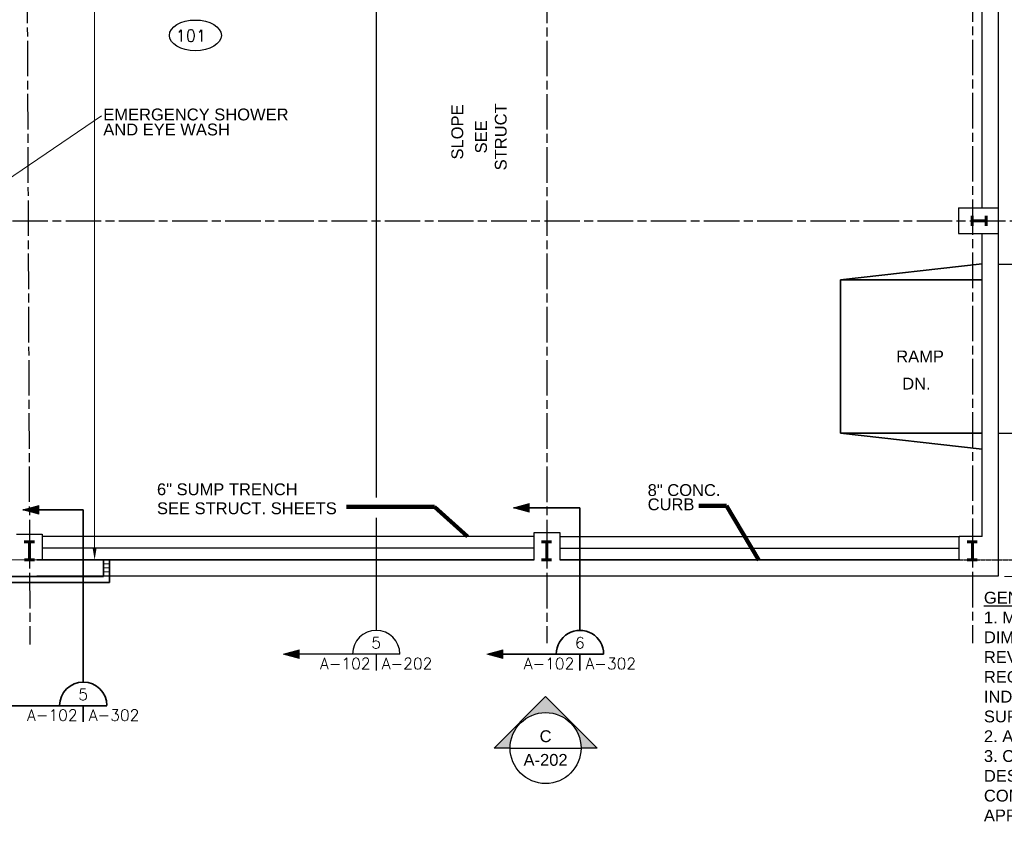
# Model space of a CAD drawing. Extents: x 394 to 1755, y 1847 to 2768.
# Tile 3 of 10: x 776 to 1276, y 1847 to 2255. Entities that reach past the tile are written whole.
import ezdxf
from ezdxf.enums import TextEntityAlignment as Align

# ---------------------------------------------------------------- set-up
doc = ezdxf.new("R2010")
doc.units = 0
doc.header["$MEASUREMENT"] = 0
doc.linetypes.add('ACAD_ISO08W100', pattern=[36, 24, -3, 6, -3])
for name, color, linetype, lineweight in [('06_G-Anno-Symb', 6, 'Continuous', 5), ('A-Anno-Dims', 33, 'Continuous', 25), ('A-Anno-Text', 53, 'Continuous', 25), ('A-Cols-Prim', 6, 'Continuous', 35), ('A-Flor-Spcl', 3, 'Continuous', 35), ('A-Flor-Strs', 2, 'Continuous', 35), ('A-Wall-Cntr', 5, 'ACAD_ISO08W100', 18), ('A-Wall-Full-Extr', 2, 'Continuous', 35), ('A-Wall-Full-Intr', 3, 'Continuous', 25)]:
    doc.layers.add(name, color=color, linetype=linetype, lineweight=lineweight)
doc.layers.add('14_A-FLOR-NUMB', color=4, linetype='Continuous')
doc.layers.add('TEXT', color=1, linetype='Continuous')
doc.styles.add('notes', font='ARIAL.TTF')
doc.styles.add('ROMAND', font='romand.shx')
doc.styles.get("Standard").update_dxf_attribs({"font": 'txt.shx'})
doc.styles.add('Text', font='ARIAL.TTF', dxfattribs={"height": 0.125})
doc.dimstyles.new('EARCH', dxfattribs={"dimtxt": 0.125, "dimasz": 0.125, "dimexe": 0.0625, "dimexo": 0.0625, "dimgap": 0.0625, "dimtad": 1, "dimdec": 4, "dimzin": 3, "dimdsep": 46, "dimlunit": 4, "dimtxsty": 'notes', "dimcen": 0, "dimclrd": 256, "dimclre": 256, "dimadec": 0, "dimazin": 0, "dimtfac": 0.75, "dimtdec": 4, "dimtmove": 1, "dimatfit": 3, "dimfxl": 0, "dimfrac": 1, "dimtolj": 1, "dimtzin": 3, "dimlwd": 18, "dimlwe": 18, "dimarcsym": 0})
doc.dimstyles.new('Std-Arch', dxfattribs={"dimtxt": 0.125, "dimasz": 0.15, "dimexe": 0.0625, "dimexo": 0.0625, "dimgap": 0.0625, "dimtad": 1, "dimdec": 4, "dimzin": 11, "dimdsep": 46, "dimlunit": 4, "dimtxsty": 'Text', "dimcen": 0.09, "dimclrd": 256, "dimclre": 256, "dimadec": 4, "dimazin": 3, "dimtfac": 1, "dimtdec": 4, "dimtofl": 0, "dimtmove": 1, "dimatfit": 3, "dimfxl": 0, "dimfrac": 2, "dimtzin": 11, "dimlwd": 18, "dimlwe": 18, "dimarcsym": 0})
doc.dimstyles.new('Std-Arch-Leader', dxfattribs={"dimtxt": 6, "dimasz": 6, "dimexe": 0.0625, "dimexo": 0.0625, "dimgap": 0.0625, "dimtad": 1, "dimdec": 4, "dimzin": 11, "dimdsep": 46, "dimlunit": 4, "dimtxsty": 'notes', "dimcen": 0.09, "dimclrd": 256, "dimclre": 256, "dimadec": 4, "dimazin": 3, "dimtfac": 1, "dimtdec": 4, "dimtofl": 0, "dimtmove": 1, "dimatfit": 3, "dimfxl": 0, "dimfrac": 2, "dimtzin": 11, "dimlwd": 18, "dimlwe": 18, "dimarcsym": 0})

# ---------------------------------------------------------------- blocks, each defined once
blk = doc.blocks.new('*D115')
at = {"layer": 'A-Anno-Dims', "lineweight": 18}
for p, q in [((1276.35, 2572.29), (1347.76, 2572.29)), ((1344.76, 1978.45), (1344.76, 2566.29)), ((1276.35, 1972.45), (1347.76, 1972.45))]:
    blk.add_line(p, q, dxfattribs=at)
at = {"layer": 'A-Anno-Dims', "lineweight": 18, "extrusion": (0, 0, -1)}
blk.add_solid([(-1343.76, 2566.29), (-1344.76, 2572.29), (-1345.76, 2566.29)], dxfattribs=at)
at = {"layer": 'A-Anno-Dims', "lineweight": 18}
blk.add_solid([(1345.76, 1978.45), (1344.76, 1972.45), (1343.76, 1978.45)], dxfattribs=at)
at = {"layer": 'A-Anno-Dims', "linetype": 'Continuous', "lineweight": 18, "insert": (1337.87, 2280.54), "char_height": 6, "attachment_point": 5, "rotation": 90, "style": 'notes'}
blk.add_mtext('50\'-0"', dxfattribs=at)
blk = doc.blocks.new('photoarrow')
blk.add_hatch(color=256).paths.add_polyline_path([(0, 0.545), (0, 0.375, -1), (0, -0.375), (0, -0.545), (0.545, 0)])
for p, q in [((0, 0.545), (0.545, 0)), ((0, 0.375), (0, 0.545)), ((0, -0.545), (0.545, 0)), ((0, -0.545), (0, -0.375))]:
    blk.add_line(p, q)
blk.add_circle((0, 0), 0.375)
blk = doc.blocks.new('phototag')
blk.add_line((-0.375, 0), (0.375, 0))
at = {"style": 'notes'}
for tag, p in [('PHOTO', (0, 0.125)), ('SHEET', (0, -0.125))]:
    blk.add_attdef(tag, text='', height=0.125, dxfattribs=at).set_placement(p, align=Align.MIDDLE_CENTER)
blk = doc.blocks.new('rmno')
at = {"layer": '14_A-FLOR-NUMB'}
blk.add_ellipse((0, 0), major_axis=(52.8, 0), ratio=0.590246, dxfattribs=at)
at = {"layer": 'TEXT', "linetype": 'ByBlock', "style": 'ROMAND'}
blk.add_attdef('X', (-39.8, -12.6), '', height=24, dxfattribs=at)
blk = doc.blocks.new('*D55')
at = {"layer": 'A-Anno-Dims', "lineweight": 18}
for p, q in [((742.35, 2484.75), (817.5, 2484.75)), ((814.5, 1986.78), (814.5, 2478.75)), ((742.79, 1980.78), (817.5, 1980.78))]:
    blk.add_line(p, q, dxfattribs=at)
at = {"layer": 'A-Anno-Dims'}
for points in [[(813.5, 2478.75), (815.5, 2478.75), (814.5, 2484.75)], [(813.5, 1986.78), (815.5, 1986.78), (814.5, 1980.78)]]:
    blk.add_solid(points, dxfattribs=at)
at = {"layer": 'A-Anno-Dims', "insert": (808.44, 2350.6), "char_height": 6, "attachment_point": 5, "rotation": 90, "style": 'notes'}
blk.add_mtext('\\A1;42\'-0"', dxfattribs=at)

msp = doc.modelspace()

# ---------------------------------------------------------------- linework, layer by layer
at = {"layer": '06_G-Anno-Symb', "linetype": 'Continuous', "lineweight": 30}
for p, q in [((957.44419, 2585.39868), (957.44419, 2012.46354)), ((957.44419, 2002.24495), (957.44419, 1945.06006)), ((969.43219, 1933.04806), (916.22182, 1933.04806)), ((957.43219, 1933.04806), (957.43219, 1924.79806))]:
    msp.add_line(p, q, dxfattribs=at)
at = {"layer": '06_G-Anno-Symb', "linetype": 'Continuous', "lineweight": 20}
for p, q in [((1027.05723, 2007.24528), (1035.16923, 2009.40528)), ((1027.05723, 2007.24528), (1035.09123, 2009.26128)), ((1035.09123, 2009.26128), (1035.10923, 2005.18728)), ((1035.16923, 2009.40528), (1035.16923, 2005.03728)), ((1035.16923, 2005.03728), (1027.05723, 2007.24528)), ((1027.41723, 2007.23928), (1034.94123, 2009.06328)), ((1035.10923, 2005.18728), (1027.41723, 2007.23928)), ((1027.80123, 2007.23928), (1034.72523, 2008.82328)), ((1035.00723, 2005.39128), (1027.80123, 2007.23928)), ((1028.24523, 2007.22128), (1034.52723, 2008.60728)), ((1034.80923, 2005.63728), (1028.24523, 2007.22128)), ((1028.74923, 2007.20328), (1034.32323, 2008.35528)), ((1034.56323, 2005.87728), (1028.74923, 2007.20328)), ((1029.34923, 2007.17928), (1034.08923, 2008.09728)), ((1034.42523, 2006.06328), (1029.34923, 2007.17928)), ((1030.06323, 2007.17928), (1033.81923, 2007.79128)), ((1034.20323, 2006.30328), (1030.06323, 2007.17928)), ((1030.70523, 2007.15528), (1033.56723, 2007.52128)), ((1033.99323, 2006.59128), (1030.70523, 2007.15528)), ((1031.40723, 2007.11928), (1033.44723, 2007.28128)), ((1033.77723, 2006.78928), (1031.40723, 2007.11928)), ((1033.58523, 2006.95728), (1032.55323, 2007.10728)), ((1033.44723, 2007.28128), (1033.58523, 2006.95728)), ((1033.56723, 2007.52128), (1033.77723, 2006.78928)), ((1033.81923, 2007.79128), (1033.99323, 2006.59128)), ((1034.08923, 2008.09728), (1034.20323, 2006.30328)), ((1034.32323, 2008.35528), (1034.42523, 2006.06328)), ((1034.52723, 2008.60728), (1034.56323, 2005.87728)), ((1034.72523, 2008.82328), (1034.80923, 2005.63728)), ((1034.94123, 2009.06328), (1035.00723, 2005.39128)), ((1013.66298, 1933.04806), (1021.77498, 1935.20806)), ((1013.66298, 1933.04806), (1021.69698, 1935.05806)), ((1014.02298, 1933.04806), (1021.54698, 1934.86006)), ((1014.40698, 1933.04806), (1021.33098, 1934.62006)), ((1014.85098, 1933.01806), (1021.13298, 1934.41006)), ((1021.13298, 1934.41006), (1021.16898, 1931.68606)), ((1021.33098, 1934.62006), (1021.41498, 1931.44606)), ((1021.54698, 1934.86006), (1021.61298, 1931.19406)), ((1021.69698, 1935.05806), (1021.71498, 1930.99606)), ((1021.77498, 1935.20806), (1021.77498, 1930.84606)), ((1021.77498, 1930.84606), (1013.66298, 1933.04806)), ((1021.71498, 1930.99606), (1014.02298, 1933.04806)), ((1021.61298, 1931.19406), (1014.40698, 1933.04806)), ((1021.41498, 1931.44606), (1014.85098, 1933.01806)), ((1015.35498, 1933.00606), (1020.92898, 1934.16406)), ((1021.16898, 1931.68606), (1015.35498, 1933.00606)), ((1015.95498, 1932.97606), (1020.69498, 1933.89406)), ((1021.03098, 1931.86006), (1015.95498, 1932.97606)), ((1016.66898, 1932.97606), (1020.42498, 1933.60006)), ((1020.80898, 1932.10006), (1016.66898, 1932.97606)), ((1017.31098, 1932.96406), (1020.17298, 1933.32406)), ((1020.59898, 1932.40006), (1017.31098, 1932.96406)), ((1018.01298, 1932.92806), (1020.05298, 1933.08406)), ((1020.38298, 1932.59806), (1018.01298, 1932.92806)), ((1020.19098, 1932.76606), (1019.15898, 1932.90406)), ((1020.05298, 1933.08406), (1020.19098, 1932.76606)), ((1020.17298, 1933.32406), (1020.38298, 1932.59806)), ((1020.42498, 1933.60006), (1020.59898, 1932.40006)), ((1020.69498, 1933.89406), (1020.80898, 1932.10006)), ((1020.92898, 1934.16406), (1021.03098, 1931.86006))]:
    msp.add_line(p, q, dxfattribs=at)
at = {"layer": '06_G-Anno-Symb', "linetype": 'Continuous', "lineweight": 18}
for p, q in [((778.1186, 2006.28726), (786.2306, 2008.44726)), ((778.1186, 2006.28726), (786.1526, 2008.30326)), ((786.2306, 2004.07926), (778.1186, 2006.28726)), ((778.4786, 2006.28126), (786.0026, 2008.10526)), ((786.1706, 2004.22926), (778.4786, 2006.28126)), ((778.8626, 2006.28126), (785.7866, 2007.86526)), ((786.0686, 2004.43326), (778.8626, 2006.28126)), ((779.3066, 2006.26326), (785.5886, 2007.64926)), ((785.8706, 2004.67926), (779.3066, 2006.26326)), ((779.8106, 2006.24526), (785.3846, 2007.39726)), ((785.6246, 2004.91926), (779.8106, 2006.24526)), ((780.4106, 2006.22126), (785.1506, 2007.13926)), ((785.4866, 2005.10526), (780.4106, 2006.22126)), ((781.1246, 2006.22126), (784.8806, 2006.83326)), ((785.2646, 2005.34526), (781.1246, 2006.22126)), ((781.7666, 2006.19726), (784.6286, 2006.56326)), ((785.0546, 2005.63326), (781.7666, 2006.19726)), ((782.4686, 2006.16126), (784.5086, 2006.32326)), ((784.8386, 2005.83126), (782.4686, 2006.16126)), ((784.6466, 2005.99926), (783.6146, 2006.14926)), ((784.5086, 2006.32326), (784.6466, 2005.99926)), ((784.6286, 2006.56326), (784.8386, 2005.83126)), ((784.8806, 2006.83326), (785.0546, 2005.63326)), ((785.1506, 2007.13926), (785.2646, 2005.34526)), ((785.3846, 2007.39726), (785.4866, 2005.10526)), ((785.5886, 2007.64926), (785.6246, 2004.91926)), ((785.7866, 2007.86526), (785.8706, 2004.67926)), ((786.0026, 2008.10526), (786.0686, 2004.43326)), ((786.1526, 2008.30326), (786.1706, 2004.22926)), ((786.2306, 2008.44726), (786.2306, 2004.07926))]:
    msp.add_line(p, q, dxfattribs=at)
at = {"layer": '06_G-Anno-Symb', "linetype": 'Continuous', "lineweight": 35}
for p, q in [((808.73272, 2006.28726), (778.1186, 2006.28726)), ((808.73272, 2006.28726), (808.73272, 1918.874)), ((1060.86476, 2007.24528), (1027.05723, 2007.24528)), ((1060.86476, 2007.24528), (1060.86476, 1945.06006)), ((1072.85276, 1933.04806), (1019.64239, 1933.04806)), ((1060.85276, 1933.04806), (1060.85276, 1924.79806)), ((820.72072, 1906.862), (767.51035, 1906.862)), ((808.72072, 1906.862), (808.72072, 1898.612))]:
    msp.add_line(p, q, dxfattribs=at)
at = {"layer": '06_G-Anno-Symb', "linetype": 'Continuous', "lineweight": 13}
for p, q in [((910.2424, 1933.04806), (918.3544, 1935.20806)), ((910.2424, 1933.04806), (918.2764, 1935.05806)), ((910.6024, 1933.04806), (918.1264, 1934.86006)), ((910.9864, 1933.04806), (917.9104, 1934.62006)), ((911.4304, 1933.01806), (917.7124, 1934.41006)), ((917.7124, 1934.41006), (917.7484, 1931.68606)), ((917.9104, 1934.62006), (917.9944, 1931.44606)), ((918.1264, 1934.86006), (918.1924, 1931.19406)), ((918.2764, 1935.05806), (918.2944, 1930.99606)), ((918.3544, 1935.20806), (918.3544, 1930.84606)), ((918.3544, 1930.84606), (910.2424, 1933.04806)), ((918.2944, 1930.99606), (910.6024, 1933.04806)), ((918.1924, 1931.19406), (910.9864, 1933.04806)), ((917.9944, 1931.44606), (911.4304, 1933.01806)), ((911.9344, 1933.00606), (917.5084, 1934.16406)), ((917.7484, 1931.68606), (911.9344, 1933.00606)), ((912.5344, 1932.97606), (917.2744, 1933.89406)), ((917.6104, 1931.86006), (912.5344, 1932.97606)), ((913.2484, 1932.97606), (917.0044, 1933.60006)), ((917.3884, 1932.10006), (913.2484, 1932.97606)), ((913.8904, 1932.96406), (916.7524, 1933.32406)), ((917.1784, 1932.40006), (913.8904, 1932.96406)), ((914.5924, 1932.92806), (916.6324, 1933.08406)), ((916.9624, 1932.59806), (914.5924, 1932.92806)), ((916.7704, 1932.76606), (915.7384, 1932.90406)), ((916.6324, 1933.08406), (916.7704, 1932.76606)), ((916.7524, 1933.32406), (916.9624, 1932.59806)), ((917.0044, 1933.60006), (917.1784, 1932.40006)), ((917.2744, 1933.89406), (917.3884, 1932.10006)), ((917.5084, 1934.16406), (917.6104, 1931.86006))]:
    msp.add_line(p, q, dxfattribs=at)
at = {"layer": '06_G-Anno-Symb', "linetype": 'Continuous', "lineweight": 30}
msp.add_arc((957.4403, 1933.06034), 12, 0, 180, dxfattribs=at)
at = {"layer": '06_G-Anno-Symb', "linetype": 'Continuous', "lineweight": 35}
msp.add_arc((808.72883, 1906.87428), 12, 0, 180, dxfattribs=at)
msp.add_ellipse((1060.86088, 1933.06034), major_axis=(-8.48528, 8.48528), ratio=1, start_param=3.926990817, end_param=7.068583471, dxfattribs=at)
at = {"layer": 'A-Anno-Text', "flags": 128}
for points in [[(1005.2671, 2210.73086, 0, 0, 0), (1005.2671, 2177.80036, 4.5, 0, 0), (1005.2671, 2170.30036, 0, -4.5, 0)], [(1248.17379, 2077.38463, 0, 0, 0), (1215.24329, 2077.38463, 4.5, 0, 0), (1207.74329, 2077.38463, 0, -4.5, 0)]]:
    msp.add_lwpolyline(points, format="xyseb", dxfattribs=at)
at = {"layer": 'A-Cols-Prim', "lineweight": 60}
for p, q in [((1259.9895, 2155.44504), (1259.9895, 2150.35236)), ((1267.04543, 2155.44504), (1267.04543, 2150.35236)), ((1267.04543, 2152.79602), (1259.9895, 2152.79602)), ((778.82792, 1989.96169), (783.9206, 1989.96169)), ((781.47694, 1989.96169), (781.47694, 1980.88522)), ((1041.37236, 1989.96169), (1046.46504, 1989.96169)), ((1044.02138, 1989.96169), (1044.02138, 1980.88522)), ((1257.37586, 1989.96169), (1262.46854, 1989.96169)), ((1260.04541, 1989.96169), (1260.04541, 1980.88522)), ((778.9306, 1980.88522), (784.02328, 1980.88522)), ((1041.37236, 1980.88522), (1046.46504, 1980.88522)), ((1257.37586, 1980.88522), (1262.46854, 1980.88522))]:
    msp.add_line(p, q, dxfattribs=at)
at = {"layer": 'A-Flor-Spcl', "lineweight": 25}
for p, q in [((1273.35209, 2130.81705), (1321.35209, 2130.81705)), ((1273.35209, 2045.11261), (1321.35209, 2045.11261))]:
    msp.add_line(p, q, dxfattribs=at)
at = {"layer": 'A-Flor-Strs'}
for p, q in [((1193.09702, 2122.86421), (1265.10307, 2130.99932)), ((1265.09702, 2122.86421), (1193.09702, 2122.86421)), ((1193.09702, 2122.86421), (1193.09702, 2045.15977)), ((1265.05595, 2045.15977), (1193.09702, 2045.15977)), ((1193.09702, 2045.15977), (1265.10307, 2037.02467))]:
    msp.add_line(p, q, dxfattribs=at)
at = {"layer": 'A-Wall-Cntr', "lineweight": 25, "ltscale": 0.75}
for p, q in [((778.42222, 2703.19844), (781.6566, 1937.90547)), ((1044.04191, 2703.19852), (1044.04191, 1938.60366)), ((1260.04541, 2703.75563), (1260.04541, 1938.60366)), ((448.82584, 2152.77599), (1312.45073, 2152.77599))]:
    msp.add_line(p, q, dxfattribs=at)
at = {"layer": 'A-Wall-Cntr', "lineweight": 25, "ltscale": 0.02}
msp.add_line((1050.732, 1980.78255), (1314.4837, 1980.78255), dxfattribs=at)
at = {"layer": 'A-Wall-Full-Extr'}
for p, q in [((818.98248, 1980.78255), (818.98248, 1972.44534)), ((821.98248, 1980.78255), (821.98248, 1969.30348)), ((698.95533, 1969.30348), (821.98248, 1969.30348)), ((701.95533, 1972.44534), (818.98248, 1972.44534))]:
    msp.add_line(p, q, dxfattribs=at)
at = {"layer": 'A-Wall-Full-Extr', "lineweight": 18}
for p, q in [((821.98248, 1978.78255), (818.98248, 1978.78255)), ((821.98248, 1976.78255), (818.98248, 1976.78255)), ((821.98248, 1974.78255), (818.98248, 1974.78255)), ((819.07427, 1972.78255), (818.98248, 1972.78255))]:
    msp.add_line(p, q, dxfattribs=at)
at = {"layer": 'A-Wall-Full-Intr'}
for p, q in [((1273.35209, 1972.78255), (1273.35209, 2572.77522)), ((1265.09702, 2159.49699), (1265.09702, 2386.35276)), ((1253.09702, 2159.44504), (1273.35209, 2159.44504)), ((1253.09702, 2159.44504), (1253.09702, 2146.35236)), ((1253.09702, 2146.35236), (1273.35209, 2146.35236)), ((1265.09702, 1992.78255), (1265.09702, 2146.35236)), ((1037.63932, 1980.78255), (1037.63932, 1994.65988)), ((1037.63932, 1994.65988), (1050.732, 1994.65988)), ((1050.732, 1994.65988), (1050.732, 1980.78255)), ((774.82792, 1993.96169), (787.9206, 1993.96169)), ((787.9206, 1993.96169), (787.9206, 1980.78255)), ((1037.63932, 1992.78255), (787.9206, 1992.78255)), ((1050.732, 1992.78255), (1253.64282, 1992.78255)), ((1253.35209, 1980.78255), (1253.35209, 1992.78255)), ((1265.09702, 1992.78255), (1253.35209, 1992.78255)), ((1037.63932, 1986.78255), (787.9206, 1986.78255)), ((1050.732, 1986.78255), (1253.35209, 1986.78255)), ((785.11231, 1980.78255), (1037.63932, 1980.78255)), ((1037.63932, 1980.78255), (785.11231, 1980.78255)), ((1253.64282, 1980.78255), (1050.732, 1980.78255)), ((1050.732, 1980.78255), (1253.64282, 1980.78255)), ((785.11231, 1972.78255), (1273.35209, 1972.78255))]:
    msp.add_line(p, q, dxfattribs=at)

# ---------------------------------------------------------------- block references
at = {"layer": '14_A-FLOR-NUMB', "xscale": 0.25, "yscale": 0.25, "zscale": 0.25}
msp.add_blockref('rmno', (865.63997, 2246.94523), dxfattribs=at).add_auto_attribs({'X': '101'})
at = {"layer": 'A-Anno-Dims', "xscale": 48, "yscale": 48, "zscale": 48, "rotation": 90}
msp.add_blockref('photoarrow', (1043.41403, 1885.37345), dxfattribs=at)
at = {"layer": 'A-Anno-Dims', "xscale": 48, "yscale": 48, "zscale": 48}
msp.add_blockref('phototag', (1043.41403, 1885.37345), dxfattribs=at).add_auto_attribs({'PHOTO': 'C', 'SHEET': 'A-202'})

# ---------------------------------------------------------------- texts
at = {"layer": '06_G-Anno-Symb', "linetype": 'Continuous', "lineweight": 13}
msp.add_text('5', height=5.76, dxfattribs=at).set_placement((957.42619, 1938.76006), align=Align.MIDDLE_CENTER)
at = {"layer": '06_G-Anno-Symb', "linetype": 'Continuous', "lineweight": 18}
for s, p in [('6', (1060.84676, 1938.76006)), ('5', (808.71472, 1912.574))]:
    msp.add_text(s, height=5.76, dxfattribs=at).set_placement(p, align=Align.MIDDLE_CENTER)
at = {"layer": '06_G-Anno-Symb', "linetype": 'Continuous', "lineweight": 13}
msp.add_text('A-102', height=5.76, dxfattribs=at).set_placement((954.58219, 1928.24206), align=Align.MIDDLE_RIGHT)
msp.add_text('A-202', height=5.76, dxfattribs=at).set_placement((960.27019, 1928.24206), align=Align.MIDDLE_LEFT)
at = {"layer": '06_G-Anno-Symb', "linetype": 'Continuous', "lineweight": 18}
for p in [(1058.00276, 1928.24206), (805.87072, 1902.056)]:
    msp.add_text('A-102', height=5.76, dxfattribs=at).set_placement(p, align=Align.MIDDLE_RIGHT)
for p in [(1063.69076, 1928.24206), (811.55872, 1902.056)]:
    msp.add_text('A-302', height=5.76, dxfattribs=at).set_placement(p, align=Align.MIDDLE_LEFT)
at = {"layer": 'A-Anno-Text', "style": 'notes'}
for s, p in [('EMERGENCY SHOWER', (818.89253, 2209.81928)), ('AND EYE WASH', (818.89253, 2202.19553))]:
    msp.add_text(s, height=6, dxfattribs=at).set_placement(p, align=Align.TOP_LEFT)
msp.add_text('SLOPE', height=6, rotation=90, dxfattribs=at).set_placement((1001.59053, 2183.96264))
for s, p in [('RAMP', (1221.40557, 2081.06121)), ('6" SUMP TRENCH', (846.15208, 2013.64871)), ('SEE STRUCT. SHEETS', (846.15208, 2004.01024))]:
    msp.add_text(s, height=6, dxfattribs=at).set_placement(p)
at = {"layer": 'A-Anno-Text', "insert": (1007.65803, 2195.45895), "char_height": 6, "attachment_point": 2, "rotation": 90, "style": 'notes'}
msp.add_mtext('SEE\\PSTRUCT', dxfattribs=at)
at = {"layer": 'A-Anno-Text', "char_height": 6, "style": 'notes'}
for s, insert, attachment_point, line_spacing_factor in [('DN.', (1238.88724, 2067.26797), 9, 0.605221), ('8" CONC. \\PCURB', (1095.22889, 2019.24589), 1, 0.722892)]:
    msp.add_mtext(s, dxfattribs=dict(at, insert=insert, attachment_point=attachment_point, line_spacing_factor=line_spacing_factor))
at = {"layer": 'A-Anno-Text', "insert": (1265.9141, 1964.65651), "char_height": 6, "width": 203.265625, "attachment_point": 1, "line_spacing_factor": 1.004016, "style": 'notes'}
msp.add_mtext('\\LGENERAL NOTES:\\P\\l1. MINOR VARIATIONS IN THE BUILDING \\PDIMENSIONS MAY BE SUBMITTED FOR\\PREVIEW AND POSSIBLE APPROVAL IF\\PREQUIRED TO CONFORM TO AN\\PINDIVIDUAL BUILDING\\PSUPPLIER\'S STANDARD.\\P2. ALL CMU WALL SHALL BE 8" UNITS.\\P3. CONFORM TO THE INSTALLATION\\PDESIGN GUIDE AND ARCHITECTURAL\\PCOMPTIBILITY STANDARDS FOR ALL\\PAPPLICABLE REQUIREMENTS.', dxfattribs=at)

# ---------------------------------------------------------------- dimensions: what is measured, and where the dimension line sits
at = {"layer": 'A-Anno-Dims', "lineweight": 18}
dim = msp.add_linear_dim(base=(1344.76271, 2572.29103), p1=(1273.35209, 1972.44534), p2=(1273.35209, 2572.29103), angle=90, text='50\'-0"', dimstyle='EARCH', override={"dimscale": 48}, dxfattribs=at)
dim.commit()
dim.dimension.update_dxf_attribs({"geometry": '*D115', "text_midpoint": (1344.76271, 2280.53753), "dimtype": 160})
dim = msp.add_linear_dim(base=(814.50158, 2484.75233), p1=(739.78573, 1980.78255), p2=(739.3545, 2484.75233), angle=90, dimstyle='EARCH', override={"dimscale": 48}, dxfattribs=at)
dim.commit()
dim.dimension.update_dxf_attribs({"geometry": '*D55', "text_midpoint": (814.50158, 2351.50335), "dimtype": 160})

# ---------------------------------------------------------------- leaders
at = {"layer": 'A-Anno-Text', "lineweight": 18}
for points, dimstyle, override in [([(758.02213, 2165.30812), (817.98031, 2206.06089)], 'Std-Arch', {"dimscale": 1, "dimasz": 7.2, "dimgap": 3, "dimclrd": 0, "dimlwd": 13}), ([(1151.59278, 1980.76516), (1135.30633, 2008.22859), (1121.25528, 2008.22859)], 'EARCH', {"dimscale": 48, "dimclrd": 0, "dimlwd": 65534})]:
    msp.add_leader(points, dimstyle=dimstyle, override=override, dxfattribs=at)
at = {"layer": 'A-Anno-Text'}
msp.add_leader([(1003.74572, 1992.78255), (987.10689, 2007.79637), (942.39613, 2007.79637)], dimstyle='Std-Arch-Leader', override={"dimgap": 0.0625, "dimtad": 0, "dimclrd": 0, "dimlwd": 65534}, dxfattribs=at)

doc.saveas('drawing.dxf')
